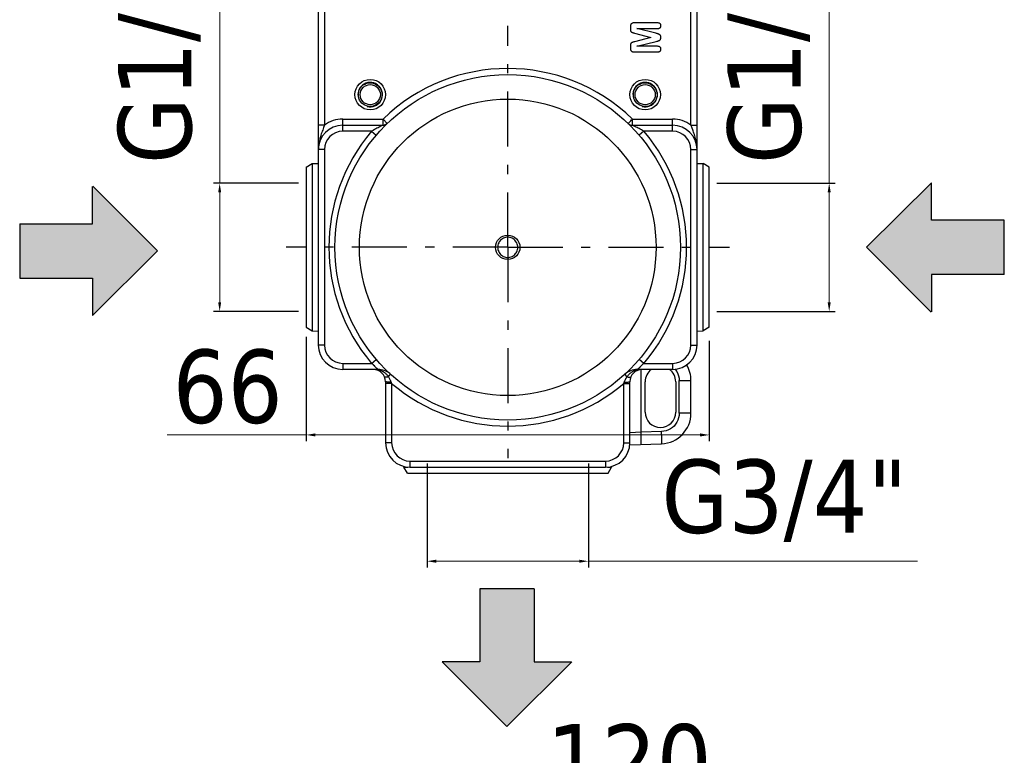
# Model space of a CAD drawing. Header units: millimetres. Extents: x 1698 to 2035, y 151 to 621.
# Tile 4 of 6: x 1698 to 1859, y 386 to 506. Entities that reach past the tile are written whole.
import ezdxf

# ---------------------------------------------------------------- set-up
doc = ezdxf.new("R2010")
doc.units = ezdxf.units.MM
doc.linetypes.add('ASSI1', pattern=[5.5, 3, -1, 0.5, -1])
doc.layers.add('OGGETTO', color=7, linetype='Continuous', lineweight=25)
doc.styles.add('ISO Proportional', font='tahoma.ttf')
doc.dimstyles.new('ISO-25', dxfattribs={"dimtxt": 12, "dimasz": 1.5, "dimexe": 1, "dimexo": 1.5, "dimgap": 1.5, "dimtad": 1, "dimdec": 0, "dimtxsty": 'ISO Proportional', "dimcen": 2.5, "dimclrd": 7, "dimclre": 7, "dimclrt": 7, "dimadec": 0, "dimazin": 0, "dimtfac": 1, "dimtdec": 0, "dimtmove": 0, "dimatfit": 3, "dimfxl": 1, "dimlwd": 13, "dimarcsym": 0})

# ---------------------------------------------------------------- blocks, each defined once
blk = doc.blocks.new('*D14')
at = {"layer": 'Defpoints', "color": 0, "transparency": 16777216}
for p in [(1744.69, 455.55), (1810.69, 454.87), (1810.69, 437.97)]:
    blk.add_point(p, dxfattribs=at)
at = {"layer": 'OGGETTO', "color": 7, "lineweight": -2, "transparency": 16777216}
for p, q in [((1744.69, 454.05), (1744.69, 436.97)), ((1810.69, 453.37), (1810.69, 436.97))]:
    blk.add_line(p, q, dxfattribs=at)
at = {"layer": 'OGGETTO', "color": 7, "lineweight": 13, "transparency": 16777216}
for p, q in [((1744.69, 437.97), (1721.95, 437.97)), ((1809.19, 437.97), (1746.19, 437.97))]:
    blk.add_line(p, q, dxfattribs=at)
at = {"layer": 'OGGETTO', "color": 7, "transparency": 16777216}
for points in [[(1746.19, 438.22), (1746.19, 437.72), (1744.69, 437.97)], [(1809.19, 438.22), (1809.19, 437.72), (1810.69, 437.97)]]:
    blk.add_solid(points, dxfattribs=at)
at = {"layer": 'OGGETTO', "color": 7, "transparency": 16777216, "insert": (1731.85, 451.95), "char_height": 12, "attachment_point": 2, "style": 'ISO Proportional'}
blk.add_mtext('66', dxfattribs=at)
blk = doc.blocks.new('*D15')
at = {"layer": 'Defpoints', "color": 0, "transparency": 16777216}
for p in [(1764.49, 434.79), (1790.89, 434.79), (1790.89, 417.29)]:
    blk.add_point(p, dxfattribs=at)
at = {"layer": 'OGGETTO', "color": 7, "lineweight": -2, "transparency": 16777216}
for p, q in [((1764.49, 433.29), (1764.49, 416.29)), ((1790.89, 433.29), (1790.89, 416.29))]:
    blk.add_line(p, q, dxfattribs=at)
at = {"layer": 'OGGETTO', "color": 7, "lineweight": 13, "transparency": 16777216}
for p, q in [((1765.99, 417.29), (1789.39, 417.29)), ((1790.89, 417.29), (1844.76, 417.29))]:
    blk.add_line(p, q, dxfattribs=at)
at = {"layer": 'OGGETTO', "color": 7, "transparency": 16777216}
for points in [[(1765.99, 417.54), (1765.99, 417.04), (1764.49, 417.29)], [(1789.39, 417.54), (1789.39, 417.04), (1790.89, 417.29)]]:
    blk.add_solid(points, dxfattribs=at)
at = {"layer": 'OGGETTO', "color": 7, "transparency": 16777216, "insert": (1822.99, 433.94), "char_height": 12, "attachment_point": 2, "style": 'ISO Proportional'}
blk.add_mtext('G3/4"', dxfattribs=at)
blk = doc.blocks.new('*D16')
at = {"layer": 'Defpoints', "color": 0, "transparency": 16777216}
for p in [(1810.44, 479.19), (1810.44, 458.19), (1830.31, 458.19)]:
    blk.add_point(p, dxfattribs=at)
at = {"layer": 'OGGETTO', "color": 7, "lineweight": 13, "transparency": 16777216}
for p, q in [((1830.31, 479.19), (1830.31, 524.21)), ((1830.31, 459.69), (1830.31, 477.69))]:
    blk.add_line(p, q, dxfattribs=at)
at = {"layer": 'OGGETTO', "color": 7, "lineweight": -2, "transparency": 16777216}
for p, q in [((1811.94, 479.19), (1831.31, 479.19)), ((1811.94, 458.19), (1831.31, 458.19))]:
    blk.add_line(p, q, dxfattribs=at)
at = {"layer": 'OGGETTO', "color": 7, "transparency": 16777216}
for points in [[(1830.06, 477.69), (1830.56, 477.69), (1830.31, 479.19)], [(1830.06, 459.69), (1830.56, 459.69), (1830.31, 458.19)]]:
    blk.add_solid(points, dxfattribs=at)
at = {"layer": 'OGGETTO', "color": 7, "transparency": 16777216, "insert": (1813.66, 502.45), "char_height": 12, "attachment_point": 2, "rotation": 90, "style": 'ISO Proportional'}
blk.add_mtext('G1/2"', dxfattribs=at)
blk = doc.blocks.new('*D17')
at = {"layer": 'Defpoints', "color": 0, "transparency": 16777216}
for p in [(1744.94, 479.19), (1730.54, 458.19), (1744.94, 458.19)]:
    blk.add_point(p, dxfattribs=at)
at = {"layer": 'OGGETTO', "color": 7, "lineweight": 13, "transparency": 16777216}
for p, q in [((1730.54, 479.19), (1730.54, 524.21)), ((1730.54, 459.69), (1730.54, 477.69))]:
    blk.add_line(p, q, dxfattribs=at)
at = {"layer": 'OGGETTO', "color": 7, "lineweight": -2, "transparency": 16777216}
for p, q in [((1743.44, 479.19), (1729.54, 479.19)), ((1743.44, 458.19), (1729.54, 458.19))]:
    blk.add_line(p, q, dxfattribs=at)
at = {"layer": 'OGGETTO', "color": 7, "transparency": 16777216}
for points in [[(1730.29, 477.69), (1730.79, 477.69), (1730.54, 479.19)], [(1730.29, 459.69), (1730.79, 459.69), (1730.54, 458.19)]]:
    blk.add_solid(points, dxfattribs=at)
at = {"layer": 'OGGETTO', "color": 7, "transparency": 16777216, "insert": (1713.89, 502.45), "char_height": 12, "attachment_point": 2, "rotation": 90, "style": 'ISO Proportional'}
blk.add_mtext('G1/2"', dxfattribs=at)
blk = doc.blocks.new('*D25')
at = {"layer": 'Defpoints', "color": 0, "transparency": 16777216}
for p in [(1837.94, 376.61), (1717.45, 360.07), (1837.94, 360.07)]:
    blk.add_point(p, dxfattribs=at)
at = {"layer": 'OGGETTO', "color": 7, "lineweight": -2, "transparency": 16777216}
for p, q in [((1717.45, 361.57), (1717.45, 377.61)), ((1837.94, 361.57), (1837.94, 377.61))]:
    blk.add_line(p, q, dxfattribs=at)
at = {"layer": 'OGGETTO', "color": 7, "lineweight": 13, "transparency": 16777216}
blk.add_line((1718.95, 376.61), (1836.44, 376.61), dxfattribs=at)
at = {"layer": 'OGGETTO', "color": 7, "transparency": 16777216}
for points in [[(1718.95, 376.86), (1718.95, 376.36), (1717.45, 376.61)], [(1836.44, 376.86), (1836.44, 376.36), (1837.94, 376.61)]]:
    blk.add_solid(points, dxfattribs=at)
at = {"layer": 'OGGETTO', "color": 7, "transparency": 16777216, "insert": (1797.57, 390.61), "char_height": 12, "attachment_point": 2, "style": 'ISO Proportional'}
blk.add_mtext('120', dxfattribs=at)

msp = doc.modelspace()

# ---------------------------------------------------------------- hatches: boundary and pattern name
at = {"layer": 'OGGETTO'}
h = msp.add_hatch(color=256, dxfattribs=at)
h.dxf.hatch_style = 1
h.paths.add_polyline_path([(1777.33, 617.16), (1766.68, 606.54), (1772.88, 606.54), (1772.88, 594.61), (1781.78, 594.61), (1781.78, 606.54), (1787.9, 606.54)])
h.paths.add_polyline_path([(1709.75, 478.75), (1709.75, 472.55), (1697.81, 472.55), (1697.81, 463.65), (1709.75, 463.65), (1709.75, 457.53), (1720.36, 468.1)])
h.paths.add_polyline_path([(1858.98, 473.14), (1847.04, 473.14), (1847.04, 479.26), (1836.43, 468.69), (1847.04, 458.04), (1847.04, 464.24), (1858.98, 464.24)])
h.paths.add_polyline_path([(1788.2, 400.83), (1782, 400.83), (1782, 412.77), (1773.1, 412.77), (1773.1, 400.83), (1766.98, 400.83), (1777.55, 390.22)])

# ---------------------------------------------------------------- linework, layer by layer
for p, q in [((1808.69, 452.69), (1808.69, 556.69)), ((1746.69, 525.69), (1746.69, 452.69)), ((1747.69, 516.69), (1747.69, 488.69)), ((1807.69, 488.69), (1807.69, 516.69)), ((1797.78, 504.81), (1797.78, 504.5)), ((1802.22, 505.43), (1798.33, 505.43)), ((1798.82, 504.52), (1802.22, 504.52)), ((1801.95, 503.73), (1798.82, 504.52)), ((1798.44, 503.78), (1801.13, 503.06)), ((1801.13, 503.06), (1798.44, 502.35)), ((1797.78, 501.62), (1797.78, 501.31)), ((1798.82, 501.61), (1802.01, 502.41)), ((1802.22, 501.61), (1798.82, 501.61)), ((1802.01, 502.41), (1802.16, 502.45)), ((1798.33, 500.69), (1802.22, 500.69)), ((1753.23, 493.69), (1753.26, 494)), ((1753.26, 493.39), (1753.23, 493.69)), ((1757.11, 493.99), (1757.13, 493.69)), ((1757.13, 493.69), (1757.11, 493.38)), ((1798.26, 493.69), (1798.28, 494)), ((1798.28, 493.39), (1798.26, 493.69)), ((1802.13, 493.99), (1802.16, 493.69)), ((1802.16, 493.69), (1802.13, 493.38)), ((1747.69, 488.69), (1746.69, 488.69)), ((1750.69, 487.69), (1750.69, 489.69)), ((1750.69, 489.69), (1757.28, 489.69)), ((1750.69, 488.69), (1757.28, 488.69)), ((1757.98, 488.97), (1757.28, 489.69)), ((1757.28, 488.69), (1757.28, 489.69)), ((1757.98, 488.97), (1757.98, 488.97)), ((1798.1, 489.69), (1804.69, 489.69)), ((1798.1, 488.69), (1798.1, 489.69)), ((1798.1, 488.69), (1804.69, 488.69)), ((1798.11, 488.69), (1798.1, 488.69)), ((1798.17, 488.66), (1798.11, 488.69)), ((1798.3, 488.59), (1798.17, 488.66)), ((1804.69, 487.69), (1804.69, 489.69)), ((1807.69, 488.69), (1808.69, 488.69)), ((1755.41, 487.69), (1750.69, 487.69)), ((1755.41, 487.69), (1756.17, 487.04)), ((1799.98, 487.69), (1799.22, 487.04)), ((1804.69, 487.69), (1799.98, 487.69)), ((1747.69, 484.69), (1746.69, 484.69)), ((1747.69, 484.69), (1747.69, 452.69)), ((1807.69, 484.69), (1808.69, 484.69)), ((1807.69, 452.69), (1807.69, 484.69)), ((1744.69, 481.79), (1745.69, 482.39)), ((1745.69, 482.39), (1746.69, 482.41)), ((1745.69, 482.39), (1745.69, 454.99)), ((1808.69, 482.41), (1809.69, 482.39)), ((1810.69, 481.79), (1809.69, 482.39)), ((1809.69, 454.99), (1809.69, 482.39)), ((1744.69, 481.79), (1744.69, 455.59)), ((1810.69, 455.59), (1810.69, 481.79)), ((1720.36, 468.1), (1709.79, 478.71)), ((1836.43, 468.69), (1847.04, 479.26)), ((1847.04, 473.14), (1847.04, 479.26)), ((1709.75, 472.55), (1709.75, 478.67)), ((1697.81, 472.55), (1697.81, 463.65)), ((1697.81, 472.55), (1709.75, 472.55)), ((1858.98, 473.14), (1847.04, 473.14)), ((1858.98, 464.24), (1858.98, 473.14)), ((1720.36, 468.1), (1709.75, 457.53)), ((1836.43, 468.69), (1847, 458.08)), ((1847.04, 464.24), (1847.04, 458.12)), ((1858.98, 464.24), (1847.04, 464.24)), ((1697.81, 463.65), (1709.75, 463.65)), ((1709.75, 463.65), (1709.75, 457.53)), ((1744.69, 455.59), (1745.69, 454.99)), ((1745.69, 454.99), (1746.69, 454.97)), ((1808.69, 454.97), (1809.69, 454.99)), ((1810.69, 455.59), (1809.69, 454.99)), ((1747.69, 452.69), (1746.69, 452.69)), ((1807.69, 452.69), (1808.69, 452.69)), ((1750.69, 449.69), (1755.41, 449.69)), ((1750.69, 449.69), (1750.69, 448.69)), ((1755.41, 449.69), (1756.17, 450.34)), ((1799.98, 449.69), (1799.22, 450.34)), ((1799.98, 449.69), (1804.69, 449.69)), ((1804.69, 449.69), (1804.69, 448.69)), ((1756.49, 448.69), (1750.69, 448.69)), ((1755.77, 449.37), (1755.88, 449.24)), ((1756.27, 448.61), (1756.22, 448.62)), ((1756.31, 448.61), (1756.27, 448.61)), ((1756.36, 448.65), (1756.49, 448.64)), ((1804.69, 448.69), (1798.9, 448.69)), ((1798.9, 448.64), (1799.02, 448.65)), ((1798.97, 448.75), (1799.03, 448.8)), ((1799.08, 448.61), (1799.12, 448.61)), ((1799.12, 448.61), (1799.17, 448.62)), ((1799.52, 438.4), (1799.52, 448.69)), ((1757.69, 446.69), (1757.69, 436.69)), ((1758.16, 447.5), (1758.52, 447.9)), ((1758.37, 448.02), (1758.42, 447.98)), ((1758.62, 446.61), (1758.69, 446.41)), ((1796.69, 446.41), (1796.77, 446.61)), ((1797.23, 447.5), (1796.87, 447.9)), ((1797.01, 448.02), (1796.96, 447.98)), ((1797.69, 436.69), (1797.69, 446.69)), ((1800.19, 441.69), (1800.19, 446.69)), ((1805.19, 446.69), (1805.19, 441.69)), ((1805.76, 446.86), (1807.69, 446.86)), ((1805.76, 441.52), (1805.76, 446.86)), ((1807.69, 441.52), (1807.69, 446.86)), ((1758.69, 446.41), (1757.69, 446.41)), ((1758.69, 446.41), (1758.69, 436.69)), ((1796.69, 446.41), (1797.69, 446.41)), ((1796.69, 436.69), (1796.69, 446.41)), ((1807.69, 441.52), (1805.76, 441.52)), ((1799.52, 438.4), (1797.69, 438.31)), ((1802.87, 438.52), (1799.52, 438.4)), ((1758.69, 436.69), (1757.69, 436.69)), ((1796.69, 436.69), (1797.69, 436.69)), ((1797.67, 436.34), (1802.87, 436.52)), ((1761.69, 433.69), (1793.69, 433.69)), ((1761.69, 433.69), (1761.69, 432.69)), ((1793.69, 433.69), (1793.69, 432.69)), ((1760.69, 432.82), (1760.69, 432.69)), ((1760.69, 432.69), (1761.34, 432.69)), ((1761.27, 431.69), (1760.69, 432.69)), ((1761.69, 432.69), (1793.69, 432.69)), ((1794.05, 432.69), (1794.69, 432.69)), ((1794.12, 431.69), (1794.69, 432.69)), ((1794.69, 432.82), (1794.69, 432.69)), ((1761.27, 431.69), (1794.12, 431.69)), ((1773.1, 412.77), (1773.1, 400.83)), ((1782, 412.77), (1773.1, 412.77)), ((1782, 412.77), (1782, 400.83)), ((1777.55, 390.22), (1766.98, 400.83)), ((1773.1, 400.83), (1766.98, 400.83)), ((1777.55, 390.22), (1788.16, 400.79)), ((1782, 400.83), (1788.12, 400.83))]:
    msp.add_line(p, q, dxfattribs=at)
at = {"layer": 'OGGETTO', "linetype": 'ASSI1', "ltscale": 3}
for q in [(1777.69, 504.97), (1741.41, 468.69), (1813.98, 468.69), (1777.69, 434.15)]:
    msp.add_line((1777.69, 468.69), q, dxfattribs=at)
at = {"layer": 'OGGETTO'}
for points in [[(1797.89, 505.26), (1797.86, 505.21), (1797.83, 505.15), (1797.81, 505.08), (1797.79, 505), (1797.78, 504.91), (1797.78, 504.81)], [(1797.78, 504.5), (1797.78, 504.41), (1797.78, 504.33), (1797.79, 504.25), (1797.8, 504.19), (1797.81, 504.14), (1797.83, 504.1)], [(1798.33, 505.43), (1798.21, 505.43), (1798.12, 505.41), (1798.04, 505.38), (1797.98, 505.35), (1797.93, 505.31), (1797.89, 505.26)], [(1802.64, 505.31), (1802.59, 505.34), (1802.54, 505.37), (1802.47, 505.4), (1802.4, 505.42), (1802.31, 505.43), (1802.22, 505.43)], [(1802.22, 504.52), (1802.31, 504.52), (1802.4, 504.53), (1802.47, 504.55), (1802.54, 504.58), (1802.59, 504.61), (1802.64, 504.64)], [(1802.78, 504.97), (1802.77, 505.04), (1802.76, 505.11), (1802.74, 505.16), (1802.72, 505.21), (1802.68, 505.26), (1802.64, 505.31)], [(1802.64, 504.64), (1802.68, 504.69), (1802.72, 504.74), (1802.74, 504.79), (1802.76, 504.84), (1802.77, 504.9), (1802.78, 504.97)], [(1797.83, 504.1), (1797.85, 504.06), (1797.87, 504.02), (1797.9, 503.99), (1797.93, 503.96), (1797.97, 503.94), (1798.01, 503.91)], [(1798.01, 503.91), (1798.06, 503.89), (1798.11, 503.87), (1798.18, 503.85), (1798.25, 503.83), (1798.34, 503.8), (1798.44, 503.78)], [(1802.4, 503.6), (1802.35, 503.62), (1802.29, 503.64), (1802.22, 503.66), (1802.14, 503.68), (1802.05, 503.7), (1801.95, 503.73)], [(1802.66, 503.42), (1802.62, 503.46), (1802.58, 503.5), (1802.54, 503.53), (1802.5, 503.56), (1802.45, 503.58), (1802.4, 503.6)], [(1802.78, 503.06), (1802.77, 503.14), (1802.76, 503.21), (1802.75, 503.28), (1802.72, 503.33), (1802.69, 503.38), (1802.66, 503.42)], [(1802.7, 502.77), (1802.72, 502.81), (1802.74, 502.85), (1802.76, 502.9), (1802.77, 502.95), (1802.78, 503), (1802.78, 503.06)], [(1797.83, 502.02), (1797.81, 501.98), (1797.8, 501.93), (1797.79, 501.87), (1797.78, 501.8), (1797.78, 501.71), (1797.78, 501.62)], [(1797.78, 501.31), (1797.78, 501.21), (1797.79, 501.12), (1797.81, 501.04), (1797.83, 500.97), (1797.86, 500.91), (1797.89, 500.86)], [(1798.01, 502.21), (1797.97, 502.19), (1797.93, 502.16), (1797.9, 502.13), (1797.87, 502.1), (1797.85, 502.06), (1797.83, 502.02)], [(1798.44, 502.35), (1798.34, 502.32), (1798.25, 502.29), (1798.18, 502.27), (1798.11, 502.25), (1798.06, 502.23), (1798.01, 502.21)], [(1802.16, 502.45), (1802.21, 502.46), (1802.25, 502.47)], [(1802.64, 501.48), (1802.59, 501.51), (1802.54, 501.54), (1802.47, 501.57), (1802.4, 501.59), (1802.31, 501.6), (1802.22, 501.61)], [(1802.25, 502.47), (1802.3, 502.49), (1802.35, 502.5), (1802.39, 502.52), (1802.43, 502.54), (1802.47, 502.56), (1802.51, 502.58)], [(1802.51, 502.58), (1802.55, 502.6), (1802.58, 502.63), (1802.62, 502.66), (1802.65, 502.69), (1802.68, 502.73), (1802.7, 502.77)], [(1802.78, 501.15), (1802.77, 501.22), (1802.76, 501.28), (1802.74, 501.34), (1802.72, 501.39), (1802.68, 501.43), (1802.64, 501.48)], [(1797.89, 500.86), (1797.93, 500.81), (1797.98, 500.77), (1798.04, 500.74), (1798.12, 500.71), (1798.21, 500.7), (1798.33, 500.69)], [(1802.22, 500.69), (1802.31, 500.7), (1802.4, 500.71), (1802.48, 500.73), (1802.54, 500.75), (1802.6, 500.78), (1802.64, 500.82)], [(1802.64, 500.82), (1802.68, 500.86), (1802.72, 500.91), (1802.74, 500.96), (1802.76, 501.02), (1802.77, 501.08), (1802.78, 501.15)], [(1753.26, 494), (1753.33, 494.29), (1753.45, 494.58), (1753.61, 494.84), (1753.81, 495.07), (1754.04, 495.27), (1754.3, 495.43), (1754.58, 495.55), (1754.88, 495.62), (1755.19, 495.64), (1755.49, 495.62), (1755.79, 495.54), (1756.07, 495.43), (1756.34, 495.26), (1756.57, 495.07), (1756.77, 494.83), (1756.92, 494.57), (1757.04, 494.28), (1757.11, 493.99)], [(1798.28, 494), (1798.35, 494.29), (1798.47, 494.58), (1798.63, 494.84), (1798.83, 495.07), (1799.06, 495.27), (1799.32, 495.43), (1799.61, 495.55), (1799.9, 495.62), (1800.21, 495.64), (1800.52, 495.62), (1800.81, 495.54), (1801.1, 495.42), (1801.36, 495.26), (1801.59, 495.06), (1801.79, 494.83), (1801.95, 494.56), (1802.06, 494.28), (1802.13, 493.99)], [(1754.88, 491.77), (1754.58, 491.84), (1754.29, 491.96), (1754.03, 492.12), (1753.8, 492.32), (1753.6, 492.55), (1753.44, 492.81), (1753.33, 493.1), (1753.26, 493.39)], [(1757.11, 493.38), (1757.04, 493.09), (1756.92, 492.81), (1756.76, 492.54), (1756.56, 492.31), (1756.33, 492.11), (1756.07, 491.95), (1755.78, 491.84), (1755.49, 491.76), (1755.18, 491.74), (1754.88, 491.77)], [(1799.89, 491.77), (1799.6, 491.84), (1799.31, 491.96), (1799.05, 492.12), (1798.82, 492.32), (1798.62, 492.55), (1798.46, 492.82), (1798.35, 493.1), (1798.28, 493.39)], [(1802.13, 493.38), (1802.06, 493.09), (1801.94, 492.8), (1801.78, 492.54), (1801.58, 492.31), (1801.35, 492.11), (1801.09, 491.95), (1800.8, 491.83), (1800.51, 491.76), (1800.2, 491.74), (1799.89, 491.77)], [(1747.69, 488.69), (1747.55, 488.29), (1747.48, 488.1), (1747.4, 487.9), (1747.33, 487.69), (1747.25, 487.48), (1747.18, 487.26), (1747.1, 487.03), (1747.03, 486.8), (1746.96, 486.58), (1746.91, 486.36), (1746.86, 486.15), (1746.82, 485.95), (1746.78, 485.76), (1746.76, 485.58), (1746.73, 485.41), (1746.72, 485.24), (1746.71, 485.06), (1746.7, 484.88), (1746.69, 484.69)], [(1757.03, 488.56), (1756.91, 488.51), (1756.78, 488.44), (1756.63, 488.36), (1756.47, 488.28), (1756.28, 488.18), (1756.09, 488.07), (1755.87, 487.96), (1755.65, 487.83), (1755.41, 487.69)], [(1757.28, 488.69), (1757.28, 488.69), (1757.25, 488.67), (1757.19, 488.65), (1757.03, 488.56)], [(1757.98, 488.97), (1757.97, 488.97), (1757.96, 488.96), (1757.95, 488.94), (1757.93, 488.93), (1757.91, 488.91), (1757.89, 488.89), (1757.87, 488.88), (1757.85, 488.86), (1757.82, 488.85), (1757.8, 488.83), (1757.78, 488.82), (1757.75, 488.81), (1757.72, 488.79), (1757.7, 488.78), (1757.67, 488.77), (1757.64, 488.76), (1757.61, 488.75), (1757.58, 488.74), (1757.55, 488.73), (1757.52, 488.72), (1757.51, 488.72)], [(1797.41, 488.97), (1797.42, 488.99), (1797.46, 489.03), (1797.53, 489.09), (1797.61, 489.18), (1797.84, 489.42)], [(1797.84, 489.42), (1797.97, 489.55), (1798.1, 489.69)], [(1799.98, 487.69), (1799.77, 487.81), (1799.57, 487.93), (1799.38, 488.03), (1799.2, 488.13), (1799.04, 488.22), (1798.88, 488.3), (1798.74, 488.37), (1798.61, 488.44), (1798.49, 488.5), (1798.3, 488.59)], [(1807.82, 488.34), (1807.73, 488.58), (1807.69, 488.69)], [(1807.98, 487.91), (1807.87, 488.21), (1807.82, 488.34)], [(1808.69, 484.69), (1808.69, 484.87), (1808.68, 485.05), (1808.67, 485.23), (1808.65, 485.42), (1808.63, 485.61), (1808.6, 485.81), (1808.56, 486.02), (1808.51, 486.24), (1808.45, 486.47), (1808.39, 486.7), (1808.32, 486.93), (1808.25, 487.15), (1808.18, 487.36), (1808.11, 487.56), (1808.04, 487.74), (1807.98, 487.91)], [(1777.69, 470.34), (1777.51, 470.33), (1777.33, 470.3), (1777.15, 470.25), (1776.98, 470.18), (1776.82, 470.09), (1776.67, 469.98), (1776.53, 469.86), (1776.41, 469.72), (1776.3, 469.57), (1776.21, 469.41), (1776.14, 469.24), (1776.09, 469.06), (1776.06, 468.88), (1776.04, 468.69), (1776.05, 468.51), (1776.09, 468.33), (1776.14, 468.15), (1776.21, 467.98), (1776.3, 467.82), (1776.4, 467.67), (1776.52, 467.53), (1776.66, 467.4), (1776.81, 467.3), (1776.97, 467.21), (1777.15, 467.13), (1777.33, 467.08), (1777.51, 467.05), (1777.69, 467.04)], [(1777.69, 467.04), (1777.88, 467.05), (1778.06, 467.08), (1778.24, 467.13), (1778.41, 467.2), (1778.57, 467.29), (1778.72, 467.4), (1778.86, 467.52), (1778.98, 467.66), (1779.09, 467.81), (1779.18, 467.97), (1779.25, 468.14), (1779.3, 468.32), (1779.33, 468.5), (1779.34, 468.69), (1779.33, 468.87), (1779.3, 469.05), (1779.25, 469.23), (1779.18, 469.4), (1779.09, 469.56), (1778.99, 469.72), (1778.87, 469.85), (1778.73, 469.98), (1778.58, 470.08), (1778.41, 470.18), (1778.24, 470.25), (1778.06, 470.3), (1777.88, 470.33), (1777.69, 470.34)], [(1755.41, 449.69), (1755.45, 449.67), (1755.48, 449.64), (1755.52, 449.62), (1755.55, 449.59), (1755.59, 449.56), (1755.62, 449.52), (1755.66, 449.49), (1755.69, 449.45), (1755.73, 449.41), (1755.77, 449.37)], [(1799.62, 449.37), (1799.65, 449.41), (1799.69, 449.45), (1799.73, 449.48), (1799.76, 449.52), (1799.8, 449.55), (1799.83, 449.59), (1799.87, 449.62), (1799.9, 449.64), (1799.94, 449.67), (1799.98, 449.69)], [(1755.88, 449.24), (1755.92, 449.2), (1755.96, 449.16), (1756, 449.12), (1756.03, 449.08), (1756.07, 449.04), (1756.1, 449.01), (1756.13, 448.98), (1756.16, 448.96), (1756.19, 448.93), (1756.22, 448.91), (1756.24, 448.89), (1756.27, 448.87), (1756.29, 448.85), (1756.31, 448.83), (1756.33, 448.81), (1756.35, 448.8), (1756.37, 448.79)], [(1756.09, 448.68), (1756.23, 448.67), (1756.36, 448.65)], [(1756.49, 448.64), (1756.44, 448.62), (1756.4, 448.61), (1756.35, 448.61), (1756.31, 448.61)], [(1756.37, 448.79), (1756.42, 448.75), (1756.43, 448.74), (1756.44, 448.73), (1756.45, 448.73), (1756.46, 448.72), (1756.47, 448.71), (1756.47, 448.71), (1756.48, 448.7), (1756.48, 448.7), (1756.48, 448.7), (1756.49, 448.69), (1756.49, 448.69), (1756.49, 448.69), (1756.49, 448.69), (1756.49, 448.69), (1756.49, 448.69)], [(1756.49, 448.64), (1756.53, 448.63), (1756.57, 448.62), (1756.61, 448.61), (1756.65, 448.6)], [(1756.65, 448.6), (1756.7, 448.59), (1756.75, 448.58), (1756.8, 448.56), (1756.85, 448.54), (1756.9, 448.52), (1756.96, 448.5)], [(1756.96, 448.5), (1757.02, 448.48), (1757.08, 448.45), (1757.15, 448.42), (1757.21, 448.38), (1757.28, 448.35), (1757.35, 448.3), (1757.43, 448.25), (1757.5, 448.2), (1757.58, 448.14), (1757.66, 448.08), (1757.74, 448), (1757.83, 447.92), (1757.91, 447.83), (1757.99, 447.73), (1758.08, 447.62), (1758.16, 447.5)], [(1797.23, 447.5), (1797.31, 447.61), (1797.38, 447.71), (1797.46, 447.81), (1797.53, 447.89), (1797.61, 447.97), (1797.68, 448.04), (1797.76, 448.1), (1797.83, 448.16), (1797.9, 448.21), (1797.97, 448.26), (1798.04, 448.3), (1798.1, 448.34), (1798.16, 448.38), (1798.23, 448.41), (1798.28, 448.44), (1798.34, 448.46), (1798.4, 448.49), (1798.45, 448.51)], [(1798.45, 448.51), (1798.5, 448.53), (1798.55, 448.55), (1798.59, 448.56), (1798.64, 448.57), (1798.68, 448.59), (1798.72, 448.6), (1798.77, 448.61), (1798.81, 448.62), (1798.86, 448.63), (1798.9, 448.64)], [(1798.9, 448.69), (1798.9, 448.69), (1798.9, 448.69), (1798.9, 448.69), (1798.9, 448.69), (1798.9, 448.69), (1798.91, 448.7), (1798.91, 448.7), (1798.91, 448.7), (1798.92, 448.71), (1798.92, 448.71), (1798.93, 448.72), (1798.94, 448.73), (1798.95, 448.73), (1798.96, 448.74), (1798.97, 448.75)], [(1798.9, 448.64), (1798.95, 448.62), (1798.99, 448.61), (1799.04, 448.61), (1799.08, 448.61)], [(1799.02, 448.65), (1799.15, 448.67), (1799.28, 448.68)], [(1799.03, 448.8), (1799.05, 448.81), (1799.07, 448.83), (1799.1, 448.85), (1799.12, 448.86), (1799.14, 448.88), (1799.17, 448.9), (1799.2, 448.93), (1799.23, 448.95), (1799.25, 448.98), (1799.28, 449.01), (1799.32, 449.04), (1799.35, 449.07), (1799.38, 449.11), (1799.42, 449.15), (1799.46, 449.19), (1799.5, 449.23), (1799.62, 449.37)], [(1805.12, 448.72), (1805.17, 448.65), (1805.38, 448.33), (1805.54, 447.99), (1805.67, 447.62), (1805.74, 447.25), (1805.76, 446.86)], [(1758.16, 447.5), (1758, 447.45), (1757.85, 447.42), (1757.73, 447.41), (1757.64, 447.41), (1757.58, 447.42), (1757.54, 447.45)], [(1758.62, 446.61), (1758.44, 446.61), (1758.26, 446.62), (1758.1, 446.62), (1757.96, 446.63), (1757.85, 446.65), (1757.76, 446.66), (1757.71, 446.68), (1757.69, 446.69)], [(1758.16, 447.5), (1758.23, 447.39), (1758.3, 447.28), (1758.36, 447.18), (1758.42, 447.07), (1758.47, 446.97), (1758.53, 446.85), (1758.58, 446.73), (1758.62, 446.61)], [(1796.77, 446.61), (1796.8, 446.69), (1796.83, 446.78), (1796.86, 446.85), (1796.9, 446.93), (1796.94, 447), (1796.97, 447.07), (1797.01, 447.14), (1797.04, 447.2), (1797.08, 447.26), (1797.11, 447.31), (1797.14, 447.36), (1797.17, 447.41), (1797.21, 447.46), (1797.23, 447.5)], [(1796.77, 446.61), (1796.95, 446.61), (1797.13, 446.62), (1797.29, 446.62), (1797.43, 446.63), (1797.54, 446.65), (1797.63, 446.66), (1797.68, 446.68), (1797.69, 446.69)], [(1797.23, 447.5), (1797.39, 447.45), (1797.54, 447.42), (1797.66, 447.41), (1797.75, 447.41), (1797.81, 447.42), (1797.85, 447.45)], [(1805.76, 441.52), (1805.74, 441.13), (1805.67, 440.76), (1805.54, 440.39), (1805.38, 440.05), (1805.17, 439.73), (1804.92, 439.43), (1804.64, 439.18), (1804.33, 438.96), (1803.99, 438.78), (1803.63, 438.65), (1803.26, 438.56), (1802.87, 438.52)], [(1799.52, 436.41), (1799.53, 436.43), (1799.54, 436.5), (1799.54, 436.62), (1799.55, 436.79), (1799.55, 436.99), (1799.55, 437.23), (1799.54, 437.5), (1799.54, 437.79), (1799.53, 438.09), (1799.52, 438.4)], [(1802.87, 436.52), (1802.88, 436.55), (1802.89, 436.62), (1802.89, 436.74), (1802.9, 436.89), (1802.9, 437.09), (1802.9, 437.32), (1802.89, 437.59), (1802.89, 437.88), (1802.88, 438.2), (1802.87, 438.52)]]:
    msp.add_lwpolyline(points, dxfattribs=at)
for centre, radius in [((1777.69, 468.69), 28.28), ((1755.19, 493.69), 2.5), ((1755.19, 493.69), 1.65), ((1800.19, 493.69), 2.5), ((1800.19, 493.69), 1.65), ((1777.69, 468.69), 24.28), ((1777.69, 468.69), 2)]:
    msp.add_circle(centre, radius, dxfattribs=at)
for centre, radius, start, end in [((1777.69, 468.69), 29.28, 45.8163, 134.1837), ((1750.69, 484.69), 4, 90, 180), ((1750.69, 484.69), 5, 90, 126.8699), ((1757.28, 489.69), 1, 270, 314.1837), ((1798.1, 489.69), 1, 225.8163, 270), ((1804.69, 484.69), 5, 53.1301, 90), ((1804.69, 484.69), 4, 0, 90), ((1750.69, 484.69), 3, 90, 180), ((1777.69, 468.69), 29.28, 139.5479, 220.4521), ((1777.69, 468.69), 29.28, 319.5479, 40.4521), ((1804.69, 484.69), 3, 0, 90), ((1750.69, 452.69), 4, 180, 270), ((1750.69, 452.69), 3, 180, 270), ((1804.69, 452.69), 4, 270, 0), ((1804.69, 452.69), 3, 270, 0), ((1755.69, 446.69), 2, 0, 90), ((1756.49, 445.69), 3, 51.0848, 90), ((1798.9, 445.69), 3, 90, 132.6764), ((1799.69, 446.69), 2, 90, 180), ((1802.69, 446.69), 2.5, 126.6891, 180), ((1802.69, 446.69), 2.5, 0, 53.3109), ((1802.69, 446.86), 5, 0, 30.8086), ((1756.49, 445.69), 3, 47.3236, 49.8629), ((1777.69, 468.69), 29.28, 229.5479, 310.4521), ((1802.69, 441.69), 2.5, 180, 0), ((1802.69, 441.52), 5, 272, 360), ((1761.69, 436.69), 4, 180, 270), ((1761.69, 436.69), 3, 180, 270), ((1793.69, 436.69), 4, 270, 0), ((1793.69, 436.69), 3, 270, 0)]:
    msp.add_arc(centre, radius, start, end, dxfattribs=at)
for centre in [(1755.19, 493.69), (1800.19, 493.69)]:
    msp.add_ellipse(centre, major_axis=(2, 0), ratio=1, start_param=4.45059, end_param=9.686577, dxfattribs=at)

# ---------------------------------------------------------------- dimensions: what is measured, and where the dimension line sits
for base, p1, p2, picture, middle in [((1730.54, 458.19), (1744.94, 479.19), (1744.94, 458.19), '*D17', (1730.54, 502.45)), ((1830.31, 458.19), (1810.44, 479.19), (1810.44, 458.19), '*D16', (1830.31, 502.45))]:
    dim = msp.add_linear_dim(base=base, p1=p1, p2=p2, angle=270, text='G1/2"', dimstyle='ISO-25', dxfattribs=at)
    dim.commit()
    dim.dimension.update_dxf_attribs({"geometry": picture, "text_midpoint": middle, "dimtype": 160})
for base, p1, p2, picture, middle in [((1810.69, 437.97), (1744.69, 455.55), (1810.69, 454.87), '*D14', (1731.85, 437.97)), ((1837.94, 376.61), (1717.45, 360.07), (1837.94, 360.07), '*D25', (1797.57, 376.61))]:
    dim = msp.add_linear_dim(base=base, p1=p1, p2=p2, dimstyle='ISO-25', dxfattribs=at)
    dim.commit()
    dim.dimension.update_dxf_attribs({"geometry": picture, "text_midpoint": middle, "dimtype": 160})
dim = msp.add_linear_dim(base=(1790.89, 417.29), p1=(1764.49, 434.79), p2=(1790.89, 434.79), text='G3/4"', dimstyle='ISO-25', dxfattribs=at)
dim.commit()
dim.dimension.update_dxf_attribs({"geometry": '*D15', "text_midpoint": (1822.99, 417.29), "dimtype": 160})

doc.saveas('drawing.dxf')
